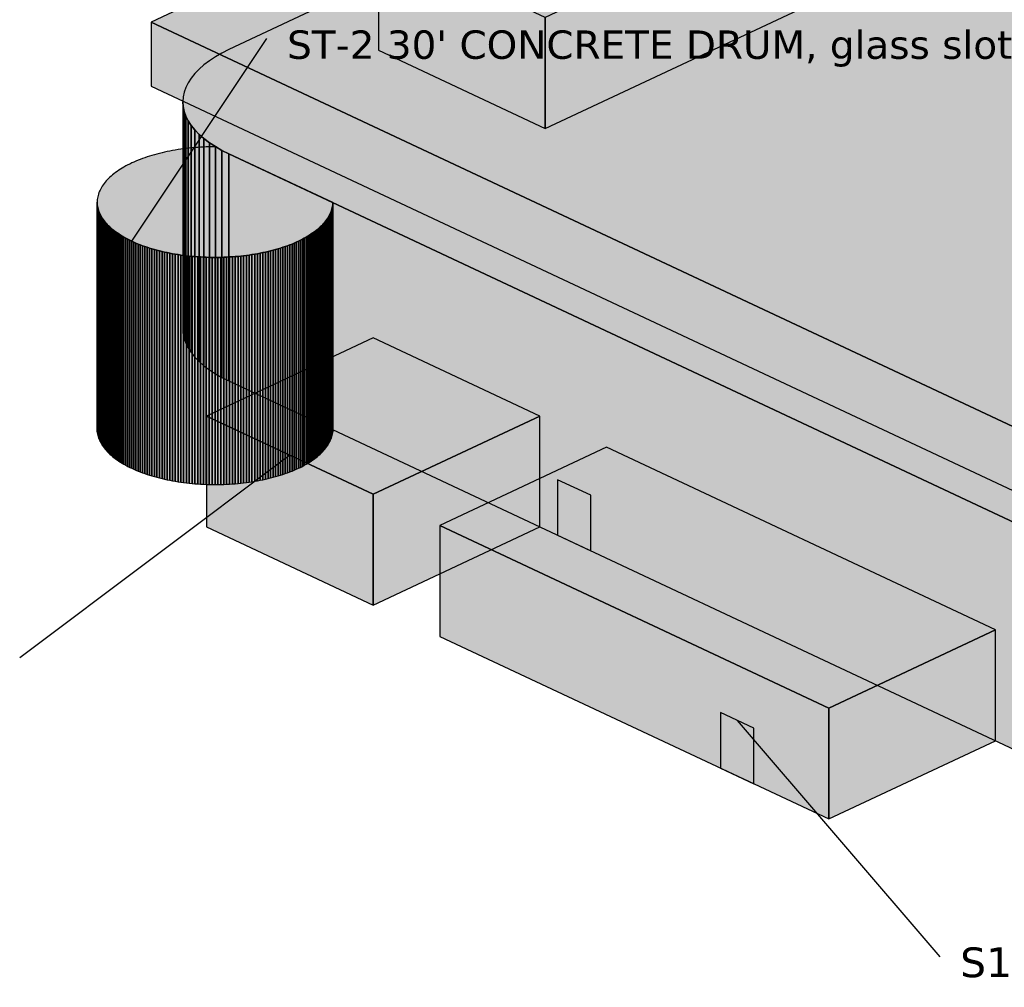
# Model space of a CAD drawing. Header units: inches. Extents: x 0.5 to 16.5, y 0.5 to 10.5.
# Tile 11 of 18: x 8.4 to 9.9, y 2.6 to 4. Entities that reach past the tile are written whole.
import ezdxf

# ---------------------------------------------------------------- set-up
doc = ezdxf.new("R2010")
doc.units = ezdxf.units.IN
doc.header["$MEASUREMENT"] = 0
doc.layers.add('A-ANNO-TEXT', color=7, linetype='Continuous')
doc.layers.add('A-MASS', color=7, linetype='Continuous')
doc.styles.add('KS-REG', font='DejaVuSans.ttf')

msp = doc.modelspace()

# ---------------------------------------------------------------- hatches: boundary and pattern name
at = {"layer": 'A-MASS', "true_color": 0xc9c6be}
for points in [[(11.6678, 4.1886), (10.3445, 4.8099), (8.6021, 3.9918), (9.9253, 3.3706)], [(8.7171, 3.9509), (8.7067, 3.9457), (8.6971, 3.9402), (8.6882, 3.9344), (8.6802, 3.9283), (8.673, 3.922), (8.6667, 3.9155), (8.6614, 3.9088), (8.657, 3.902), (8.6535, 3.895), (8.651, 3.888), (8.6495, 3.8809), (8.649, 3.8738), (8.6495, 3.8666), (8.651, 3.8595), (8.6535, 3.8525), (8.657, 3.8455), (8.6614, 3.8387), (8.6667, 3.832), (8.673, 3.8255), (8.6802, 3.8192), (8.6882, 3.8131), (8.6971, 3.8073), (8.7067, 3.8018), (8.7171, 3.7966), (10.1144, 3.1406), (10.1255, 3.1357), (10.1372, 3.1312), (10.1496, 3.127), (10.1625, 3.1233), (10.1759, 3.1199), (10.1898, 3.1169), (10.204, 3.1144), (10.2186, 3.1124), (10.2334, 3.1107), (10.2484, 3.1096), (10.2636, 3.1089), (10.2788, 3.1086), (10.294, 3.1089), (10.3091, 3.1096), (10.3241, 3.1107), (10.3389, 3.1124), (10.3535, 3.1144), (10.3677, 3.1169), (10.3816, 3.1199), (10.395, 3.1233), (10.4079, 3.127), (10.4203, 3.1312), (10.432, 3.1357), (10.4432, 3.1406), (12.1856, 3.9586), (12.196, 3.9639), (12.2057, 3.9694), (12.2145, 3.9752), (12.2226, 3.9812), (12.2297, 3.9875), (12.236, 3.994), (12.2414, 4.0007), (12.2458, 4.0076), (12.2492, 4.0145), (12.2517, 4.0216), (12.2532, 4.0287), (12.2537, 4.0358), (12.2532, 4.043), (12.2517, 4.0501), (12.2492, 4.0571), (12.2458, 4.0641), (12.2414, 4.0709), (12.236, 4.0776), (12.2297, 4.0841), (12.2226, 4.0904), (12.2145, 4.0964), (12.2057, 4.1023), (12.196, 4.1078), (12.1856, 4.113), (10.7884, 4.769), (10.7773, 4.7738), (10.7655, 4.7784), (10.7531, 4.7825), (10.7402, 4.7863), (10.7268, 4.7897), (10.7129, 4.7926), (10.6987, 4.7951), (10.6841, 4.7972), (10.6693, 4.7988), (10.6543, 4.8), (10.6392, 4.8007), (10.624, 4.8009), (10.6088, 4.8007), (10.5936, 4.8), (10.5786, 4.7988), (10.5638, 4.7972), (10.5492, 4.7951), (10.535, 4.7926), (10.5212, 4.7897), (10.5077, 4.7863), (10.4948, 4.7825), (10.4825, 4.7784), (10.4707, 4.7738), (10.4596, 4.769)], [(8.5764, 3.7845), (8.5733, 3.7831), (8.5703, 3.7816), (8.5674, 3.7802), (8.5646, 3.7787), (8.5618, 3.7771), (8.5591, 3.7756), (8.5565, 3.774), (8.554, 3.7723), (8.5516, 3.7707), (8.5493, 3.769), (8.547, 3.7673), (8.5449, 3.7655), (8.5428, 3.7638), (8.5408, 3.762), (8.539, 3.7602), (8.5372, 3.7584), (8.5355, 3.7565), (8.5339, 3.7547), (8.5324, 3.7528), (8.531, 3.7509), (8.5297, 3.749), (8.5285, 3.747), (8.5274, 3.7451), (8.5265, 3.7431), (8.5256, 3.7412), (8.5248, 3.7392), (8.5241, 3.7372), (8.5235, 3.7352), (8.5231, 3.7332), (8.5227, 3.7312), (8.5224, 3.7292), (8.5223, 3.7272), (8.5222, 3.7252), (8.5223, 3.7232), (8.5224, 3.7212), (8.5227, 3.7192), (8.5231, 3.7172), (8.5235, 3.7152), (8.5241, 3.7132), (8.5248, 3.7112), (8.5256, 3.7092), (8.5265, 3.7073), (8.5274, 3.7053), (8.5285, 3.7034), (8.5297, 3.7014), (8.531, 3.6995), (8.5324, 3.6976), (8.5339, 3.6957), (8.5355, 3.6939), (8.5372, 3.692), (8.539, 3.6902), (8.5408, 3.6884), (8.5428, 3.6866), (8.5449, 3.6848), (8.547, 3.6831), (8.5493, 3.6814), (8.5516, 3.6797), (8.554, 3.6781), (8.5565, 3.6764), (8.5591, 3.6748), (8.5618, 3.6733), (8.5646, 3.6717), (8.5674, 3.6702), (8.5703, 3.6687), (8.5733, 3.6673), (8.5764, 3.6659), (8.5795, 3.6645), (8.5827, 3.6632), (8.586, 3.6619), (8.5893, 3.6607), (8.5927, 3.6594), (8.5962, 3.6583), (8.5997, 3.6571), (8.6033, 3.656), (8.6069, 3.655), (8.6106, 3.654), (8.6144, 3.653), (8.6182, 3.6521), (8.622, 3.6512), (8.6259, 3.6504), (8.6299, 3.6496), (8.6338, 3.6488), (8.6378, 3.6481), (8.6419, 3.6475), (8.646, 3.6469), (8.6501, 3.6463), (8.6542, 3.6458), (8.6584, 3.6453), (8.6626, 3.6449), (8.6668, 3.6445), (8.671, 3.6442), (8.6752, 3.644), (8.6795, 3.6437), (8.6837, 3.6436), (8.688, 3.6434), (8.6923, 3.6434), (8.6966, 3.6433), (8.7009, 3.6434), (8.7051, 3.6434), (8.7094, 3.6436), (8.7137, 3.6437), (8.7179, 3.644), (8.7222, 3.6442), (8.7264, 3.6445), (8.7306, 3.6449), (8.7348, 3.6453), (8.7389, 3.6458), (8.7431, 3.6463), (8.7472, 3.6469), (8.7513, 3.6475), (8.7553, 3.6481), (8.7593, 3.6488), (8.7633, 3.6496), (8.7672, 3.6504), (8.7711, 3.6512), (8.775, 3.6521), (8.7788, 3.653), (8.7825, 3.654), (8.7862, 3.655), (8.7899, 3.656), (8.7934, 3.6571), (8.797, 3.6583), (8.8004, 3.6594), (8.8038, 3.6607), (8.8072, 3.6619), (8.8105, 3.6632), (8.8137, 3.6645), (8.8168, 3.6659), (8.8199, 3.6673), (8.8229, 3.6687), (8.8258, 3.6702), (8.8286, 3.6717), (8.8314, 3.6733), (8.834, 3.6748), (8.8366, 3.6764), (8.8391, 3.6781), (8.8415, 3.6797), (8.8439, 3.6814), (8.8461, 3.6831), (8.8483, 3.6848), (8.8503, 3.6866), (8.8523, 3.6884), (8.8542, 3.6902), (8.856, 3.692), (8.8577, 3.6939), (8.8592, 3.6957), (8.8607, 3.6976), (8.8621, 3.6995), (8.8634, 3.7014), (8.8646, 3.7034), (8.8657, 3.7053), (8.8667, 3.7073), (8.8676, 3.7092), (8.8684, 3.7112), (8.869, 3.7132), (8.8696, 3.7152), (8.8701, 3.7172), (8.8705, 3.7192), (8.8707, 3.7212), (8.8709, 3.7232), (8.8709, 3.7244), (8.7171, 3.7966), (8.7067, 3.8018), (8.6975, 3.807), (8.6966, 3.807), (8.6923, 3.807), (8.688, 3.8069), (8.6837, 3.8068), (8.6795, 3.8067), (8.6752, 3.8064), (8.671, 3.8062), (8.6668, 3.8058), (8.6626, 3.8055), (8.6584, 3.8051), (8.6542, 3.8046), (8.6501, 3.8041), (8.646, 3.8035), (8.6419, 3.8029), (8.6378, 3.8023), (8.6338, 3.8016), (8.6299, 3.8008), (8.6259, 3.8), (8.622, 3.7992), (8.6182, 3.7983), (8.6144, 3.7974), (8.6106, 3.7964), (8.6069, 3.7954), (8.6033, 3.7943), (8.5997, 3.7933), (8.5962, 3.7921), (8.5927, 3.7909), (8.5893, 3.7897), (8.586, 3.7885), (8.5827, 3.7872), (8.5795, 3.7858)]]:
    msp.add_hatch(color=7, dxfattribs=at).paths.add_polyline_path(points)
at = {"layer": 'A-MASS', "true_color": 0x8d8d8d}
for points in [[(9.1849, 3.8344), (9.6452, 4.0505), (9.6452, 4.2147), (9.1849, 3.9986)], [(8.9308, 3.1286), (9.1774, 3.2444), (9.1774, 3.4086), (8.9308, 3.2928)], [(9.6048, 2.8122), (9.8514, 2.928), (9.8514, 3.0922), (9.6048, 2.9764)]]:
    msp.add_hatch(color=7, dxfattribs=at).paths.add_polyline_path(points)
at = {"layer": 'A-MASS', "true_color": 0x747474}
for points in [[(8.9383, 3.9502), (9.1849, 3.8344), (9.1849, 3.9986), (8.9383, 4.1144)], [(8.6842, 3.2444), (8.9308, 3.1286), (8.9308, 3.2928), (8.6842, 3.4086)], [(9.0295, 3.0823), (9.6048, 2.8122), (9.6048, 2.9764), (9.0295, 3.2465)]]:
    msp.add_hatch(color=7, dxfattribs=at).paths.add_polyline_path(points)
at = {"layer": 'A-MASS', "true_color": 0x85837d}
for points in [[(8.6021, 3.8969), (9.9253, 3.2757), (9.9253, 3.3706), (8.6021, 3.9918)], [(8.649, 3.5376), (8.6495, 3.5305), (8.6495, 3.8666), (8.649, 3.8738)], [(8.6495, 3.5305), (8.651, 3.5234), (8.651, 3.8595), (8.6495, 3.8666)], [(8.651, 3.5234), (8.6535, 3.5163), (8.6535, 3.8525), (8.651, 3.8595)], [(8.6535, 3.5163), (8.657, 3.5094), (8.657, 3.8455), (8.6535, 3.8525)], [(8.657, 3.5094), (8.6614, 3.5026), (8.6614, 3.8387), (8.657, 3.8455)], [(8.6614, 3.5026), (8.6667, 3.4959), (8.6667, 3.832), (8.6614, 3.8387)], [(8.6667, 3.4959), (8.673, 3.4894), (8.673, 3.8255), (8.6667, 3.832)], [(8.673, 3.4894), (8.6802, 3.4831), (8.6802, 3.8192), (8.673, 3.8255)], [(8.6802, 3.4831), (8.6882, 3.477), (8.6882, 3.8131), (8.6802, 3.8192)], [(8.6882, 3.477), (8.6971, 3.4712), (8.6971, 3.8073), (8.6882, 3.8131)], [(8.6971, 3.4712), (8.7067, 3.4657), (8.7067, 3.8018), (8.6971, 3.8073)], [(8.7067, 3.4657), (8.7171, 3.4605), (8.7171, 3.7966), (8.7067, 3.8018)], [(8.7171, 3.4605), (10.1144, 2.8045), (10.1144, 3.1406), (8.7171, 3.7966)], [(8.5222, 3.3891), (8.5223, 3.3871), (8.5223, 3.7232), (8.5222, 3.7252)], [(8.5223, 3.3871), (8.5224, 3.3851), (8.5224, 3.7212), (8.5223, 3.7232)], [(8.5224, 3.3851), (8.5227, 3.3831), (8.5227, 3.7192), (8.5224, 3.7212)], [(8.5227, 3.3831), (8.5231, 3.3811), (8.5231, 3.7172), (8.5227, 3.7192)], [(8.5231, 3.3811), (8.5235, 3.3791), (8.5235, 3.7152), (8.5231, 3.7172)], [(8.5235, 3.3791), (8.5241, 3.3771), (8.5241, 3.7132), (8.5235, 3.7152)], [(8.5241, 3.3771), (8.5248, 3.3751), (8.5248, 3.7112), (8.5241, 3.7132)], [(8.5248, 3.3751), (8.5256, 3.3731), (8.5256, 3.7092), (8.5248, 3.7112)], [(8.5256, 3.3731), (8.5265, 3.3711), (8.5265, 3.7073), (8.5256, 3.7092)], [(8.5265, 3.3711), (8.5274, 3.3692), (8.5274, 3.7053), (8.5265, 3.7073)], [(8.5274, 3.3692), (8.5285, 3.3672), (8.5285, 3.7034), (8.5274, 3.7053)], [(8.5285, 3.3672), (8.5297, 3.3653), (8.5297, 3.7014), (8.5285, 3.7034)], [(8.5297, 3.3653), (8.531, 3.3634), (8.531, 3.6995), (8.5297, 3.7014)], [(8.531, 3.3634), (8.5324, 3.3615), (8.5324, 3.6976), (8.531, 3.6995)], [(8.5324, 3.3615), (8.5339, 3.3596), (8.5339, 3.6957), (8.5324, 3.6976)], [(8.5339, 3.3596), (8.5355, 3.3578), (8.5355, 3.6939), (8.5339, 3.6957)], [(8.5355, 3.3578), (8.5372, 3.3559), (8.5372, 3.692), (8.5355, 3.6939)], [(8.5372, 3.3559), (8.539, 3.3541), (8.539, 3.6902), (8.5372, 3.692)], [(8.539, 3.3541), (8.5408, 3.3523), (8.5408, 3.6884), (8.539, 3.6902)], [(8.5408, 3.3523), (8.5428, 3.3505), (8.5428, 3.6866), (8.5408, 3.6884)], [(8.5428, 3.3505), (8.5449, 3.3487), (8.5449, 3.6848), (8.5428, 3.6866)], [(8.5449, 3.3487), (8.547, 3.347), (8.547, 3.6831), (8.5449, 3.6848)], [(8.547, 3.347), (8.5493, 3.3453), (8.5493, 3.6814), (8.547, 3.6831)], [(8.5493, 3.3453), (8.5516, 3.3436), (8.5516, 3.6797), (8.5493, 3.6814)], [(8.5516, 3.3436), (8.554, 3.3419), (8.554, 3.6781), (8.5516, 3.6797)], [(8.554, 3.3419), (8.5565, 3.3403), (8.5565, 3.6764), (8.554, 3.6781)], [(8.5565, 3.3403), (8.5591, 3.3387), (8.5591, 3.6748), (8.5565, 3.6764)], [(8.5591, 3.3387), (8.5618, 3.3371), (8.5618, 3.6733), (8.5591, 3.6748)], [(8.5618, 3.3371), (8.5646, 3.3356), (8.5646, 3.6717), (8.5618, 3.6733)], [(8.5646, 3.3356), (8.5674, 3.3341), (8.5674, 3.6702), (8.5646, 3.6717)], [(8.5674, 3.3341), (8.5703, 3.3326), (8.5703, 3.6687), (8.5674, 3.6702)], [(8.5703, 3.3326), (8.5733, 3.3312), (8.5733, 3.6673), (8.5703, 3.6687)], [(8.5733, 3.3312), (8.5764, 3.3298), (8.5764, 3.6659), (8.5733, 3.6673)], [(8.5764, 3.3298), (8.5795, 3.3284), (8.5795, 3.6645), (8.5764, 3.6659)], [(8.5795, 3.3284), (8.5827, 3.3271), (8.5827, 3.6632), (8.5795, 3.6645)], [(8.5827, 3.3271), (8.586, 3.3258), (8.586, 3.6619), (8.5827, 3.6632)], [(8.586, 3.3258), (8.5893, 3.3245), (8.5893, 3.6607), (8.586, 3.6619)], [(8.5893, 3.3245), (8.5927, 3.3233), (8.5927, 3.6594), (8.5893, 3.6607)], [(8.5927, 3.3233), (8.5962, 3.3222), (8.5962, 3.6583), (8.5927, 3.6594)], [(8.5962, 3.3222), (8.5997, 3.321), (8.5997, 3.6571), (8.5962, 3.6583)], [(8.5997, 3.321), (8.6033, 3.3199), (8.6033, 3.656), (8.5997, 3.6571)], [(8.6033, 3.3199), (8.6069, 3.3189), (8.6069, 3.655), (8.6033, 3.656)], [(8.6069, 3.3189), (8.6106, 3.3179), (8.6106, 3.654), (8.6069, 3.655)], [(8.6106, 3.3179), (8.6144, 3.3169), (8.6144, 3.653), (8.6106, 3.654)], [(8.6144, 3.3169), (8.6182, 3.316), (8.6182, 3.6521), (8.6144, 3.653)], [(8.6182, 3.316), (8.622, 3.3151), (8.622, 3.6512), (8.6182, 3.6521)], [(8.622, 3.3151), (8.6259, 3.3142), (8.6259, 3.6504), (8.622, 3.6512)], [(8.6259, 3.3142), (8.6299, 3.3135), (8.6299, 3.6496), (8.6259, 3.6504)], [(8.6299, 3.3135), (8.6338, 3.3127), (8.6338, 3.6488), (8.6299, 3.6496)], [(8.6338, 3.3127), (8.6378, 3.312), (8.6378, 3.6481), (8.6338, 3.6488)], [(8.6378, 3.312), (8.6419, 3.3114), (8.6419, 3.6475), (8.6378, 3.6481)], [(8.6419, 3.3114), (8.646, 3.3107), (8.646, 3.6469), (8.6419, 3.6475)], [(8.646, 3.3107), (8.6501, 3.3102), (8.6501, 3.6463), (8.646, 3.6469)], [(8.6501, 3.3102), (8.6542, 3.3097), (8.6542, 3.6458), (8.6501, 3.6463)], [(8.6542, 3.3097), (8.6584, 3.3092), (8.6584, 3.6453), (8.6542, 3.6458)], [(8.6584, 3.3092), (8.6626, 3.3088), (8.6626, 3.6449), (8.6584, 3.6453)], [(8.6626, 3.3088), (8.6668, 3.3084), (8.6668, 3.6445), (8.6626, 3.6449)], [(8.6668, 3.3084), (8.671, 3.3081), (8.671, 3.6442), (8.6668, 3.6445)], [(8.671, 3.3081), (8.6752, 3.3078), (8.6752, 3.644), (8.671, 3.6442)], [(8.6752, 3.3078), (8.6795, 3.3076), (8.6795, 3.6437), (8.6752, 3.644)], [(8.6795, 3.3076), (8.6837, 3.3074), (8.6837, 3.6436), (8.6795, 3.6437)], [(8.6837, 3.3074), (8.688, 3.3073), (8.688, 3.6434), (8.6837, 3.6436)], [(8.688, 3.3073), (8.6923, 3.3072), (8.6923, 3.6434), (8.688, 3.6434)], [(8.6923, 3.3072), (8.6966, 3.3072), (8.6966, 3.6433), (8.6923, 3.6434)]]:
    msp.add_hatch(color=7, dxfattribs=at).paths.add_polyline_path(points)
at = {"layer": 'A-MASS', "true_color": 0x344652}
for points in [[(8.649, 3.7429), (8.6495, 3.7358), (8.6495, 3.8461), (8.649, 3.8532)], [(8.6495, 3.7358), (8.651, 3.7287), (8.651, 3.839), (8.6495, 3.8461)], [(8.651, 3.7287), (8.6535, 3.7216), (8.6535, 3.8319), (8.651, 3.839)], [(8.6535, 3.7216), (8.657, 3.7146), (8.657, 3.825), (8.6535, 3.8319)], [(8.657, 3.7146), (8.6614, 3.7078), (8.6614, 3.8181), (8.657, 3.825)], [(8.6614, 3.7078), (8.6667, 3.7011), (8.6667, 3.8115), (8.6614, 3.8181)], [(8.6667, 3.7011), (8.673, 3.6946), (8.673, 3.805), (8.6667, 3.8115)], [(8.673, 3.6946), (8.6802, 3.6883), (8.6802, 3.7987), (8.673, 3.805)], [(8.6802, 3.6883), (8.6882, 3.6823), (8.6882, 3.7926), (8.6802, 3.7987)], [(8.6882, 3.6823), (8.6971, 3.6765), (8.6971, 3.7868), (8.6882, 3.7926)], [(8.6971, 3.6765), (8.7067, 3.6709), (8.7067, 3.7813), (8.6971, 3.7868)], [(8.7067, 3.6709), (8.7171, 3.6657), (8.7171, 3.7761), (8.7067, 3.7813)], [(8.7171, 3.6657), (10.1144, 3.0097), (10.1144, 3.1201), (8.7171, 3.7761)], [(8.5248, 3.3956), (8.5256, 3.3936), (8.5256, 3.6887), (8.5248, 3.6907)], [(8.649, 3.553), (8.6495, 3.5459), (8.6495, 3.6896), (8.649, 3.6967)], [(8.6495, 3.5459), (8.651, 3.5388), (8.651, 3.6825), (8.6495, 3.6896)], [(8.5339, 3.3801), (8.5355, 3.3783), (8.5355, 3.6733), (8.5339, 3.6752)], [(8.651, 3.5388), (8.6535, 3.5317), (8.6535, 3.6754), (8.651, 3.6825)], [(8.6535, 3.5317), (8.657, 3.5248), (8.657, 3.6685), (8.6535, 3.6754)], [(8.5493, 3.3658), (8.5516, 3.3641), (8.5516, 3.6592), (8.5493, 3.6609)], [(8.657, 3.5248), (8.6614, 3.5179), (8.6614, 3.6616), (8.657, 3.6685)], [(8.6614, 3.5179), (8.6667, 3.5113), (8.6667, 3.6549), (8.6614, 3.6616)], [(8.5703, 3.3532), (8.5733, 3.3517), (8.5733, 3.6468), (8.5703, 3.6482)], [(8.6667, 3.5113), (8.673, 3.5048), (8.673, 3.6484), (8.6667, 3.6549)], [(8.673, 3.5048), (8.6802, 3.4985), (8.6802, 3.6421), (8.673, 3.6484)], [(8.5962, 3.3427), (8.5997, 3.3415), (8.5997, 3.6366), (8.5962, 3.6377)], [(8.6259, 3.3348), (8.6299, 3.334), (8.6299, 3.629), (8.6259, 3.6298)], [(8.6802, 3.4985), (8.6882, 3.4924), (8.6882, 3.6361), (8.6802, 3.6421)], [(8.6882, 3.4924), (8.6971, 3.4866), (8.6971, 3.6303), (8.6882, 3.6361)], [(8.6971, 3.4866), (8.7067, 3.4811), (8.7067, 3.6248), (8.6971, 3.6303)], [(8.6584, 3.3297), (8.6626, 3.3293), (8.6626, 3.6244), (8.6584, 3.6248)], [(8.6923, 3.3278), (8.6966, 3.3277), (8.6966, 3.6228), (8.6923, 3.6228)], [(8.7067, 3.4811), (8.7171, 3.4759), (8.7171, 3.6195), (8.7067, 3.6248)], [(8.7171, 3.4759), (10.1144, 2.8199), (10.1144, 2.9636), (8.7171, 3.6195)]]:
    msp.add_hatch(color=7, dxfattribs=at).paths.add_polyline_path(points)
at = {"layer": 'A-MASS', "true_color": 0xa19e98}
for points in [[(8.8696, 3.3791), (8.8701, 3.3811), (8.8701, 3.7172), (8.8696, 3.7152)], [(8.8701, 3.3811), (8.8705, 3.3831), (8.8705, 3.7192), (8.8701, 3.7172)], [(8.8705, 3.3831), (8.8707, 3.3851), (8.8707, 3.7212), (8.8705, 3.7192)], [(8.8707, 3.3851), (8.8709, 3.3871), (8.8709, 3.7232), (8.8707, 3.7212)], [(8.8709, 3.3871), (8.8709, 3.3883), (8.8709, 3.7244), (8.8709, 3.7232)], [(8.8621, 3.3634), (8.8634, 3.3653), (8.8634, 3.7014), (8.8621, 3.6995)], [(8.8634, 3.3653), (8.8646, 3.3672), (8.8646, 3.7034), (8.8634, 3.7014)], [(8.8646, 3.3672), (8.8657, 3.3692), (8.8657, 3.7053), (8.8646, 3.7034)], [(8.8657, 3.3692), (8.8667, 3.3711), (8.8667, 3.7073), (8.8657, 3.7053)], [(8.8667, 3.3711), (8.8676, 3.3731), (8.8676, 3.7092), (8.8667, 3.7073)], [(8.8676, 3.3731), (8.8684, 3.3751), (8.8684, 3.7112), (8.8676, 3.7092)], [(8.8684, 3.3751), (8.869, 3.3771), (8.869, 3.7132), (8.8684, 3.7112)], [(8.869, 3.3771), (8.8696, 3.3791), (8.8696, 3.7152), (8.869, 3.7132)], [(8.8483, 3.3487), (8.8503, 3.3505), (8.8503, 3.6866), (8.8483, 3.6848)], [(8.8503, 3.3505), (8.8523, 3.3523), (8.8523, 3.6884), (8.8503, 3.6866)], [(8.8523, 3.3523), (8.8542, 3.3541), (8.8542, 3.6902), (8.8523, 3.6884)], [(8.8542, 3.3541), (8.856, 3.3559), (8.856, 3.692), (8.8542, 3.6902)], [(8.856, 3.3559), (8.8577, 3.3578), (8.8577, 3.6939), (8.856, 3.692)], [(8.8577, 3.3578), (8.8592, 3.3596), (8.8592, 3.6957), (8.8577, 3.6939)], [(8.8592, 3.3596), (8.8607, 3.3615), (8.8607, 3.6976), (8.8592, 3.6957)], [(8.8607, 3.3615), (8.8621, 3.3634), (8.8621, 3.6995), (8.8607, 3.6976)], [(8.8258, 3.3341), (8.8286, 3.3356), (8.8286, 3.6717), (8.8258, 3.6702)], [(8.8286, 3.3356), (8.8314, 3.3371), (8.8314, 3.6733), (8.8286, 3.6717)], [(8.8314, 3.3371), (8.834, 3.3387), (8.834, 3.6748), (8.8314, 3.6733)], [(8.834, 3.3387), (8.8366, 3.3403), (8.8366, 3.6764), (8.834, 3.6748)], [(8.8366, 3.3403), (8.8391, 3.3419), (8.8391, 3.6781), (8.8366, 3.6764)], [(8.8391, 3.3419), (8.8415, 3.3436), (8.8415, 3.6797), (8.8391, 3.6781)], [(8.8415, 3.3436), (8.8439, 3.3453), (8.8439, 3.6814), (8.8415, 3.6797)], [(8.8439, 3.3453), (8.8461, 3.347), (8.8461, 3.6831), (8.8439, 3.6814)], [(8.8461, 3.347), (8.8483, 3.3487), (8.8483, 3.6848), (8.8461, 3.6831)], [(8.7934, 3.321), (8.797, 3.3222), (8.797, 3.6583), (8.7934, 3.6571)], [(8.797, 3.3222), (8.8004, 3.3233), (8.8004, 3.6594), (8.797, 3.6583)], [(8.8004, 3.3233), (8.8038, 3.3245), (8.8038, 3.6607), (8.8004, 3.6594)], [(8.8038, 3.3245), (8.8072, 3.3258), (8.8072, 3.6619), (8.8038, 3.6607)], [(8.8072, 3.3258), (8.8105, 3.3271), (8.8105, 3.6632), (8.8072, 3.6619)], [(8.8105, 3.3271), (8.8137, 3.3284), (8.8137, 3.6645), (8.8105, 3.6632)], [(8.8137, 3.3284), (8.8168, 3.3298), (8.8168, 3.6659), (8.8137, 3.6645)], [(8.8168, 3.3298), (8.8199, 3.3312), (8.8199, 3.6673), (8.8168, 3.6659)], [(8.8199, 3.3312), (8.8229, 3.3326), (8.8229, 3.6687), (8.8199, 3.6673)], [(8.8229, 3.3326), (8.8258, 3.3341), (8.8258, 3.6702), (8.8229, 3.6687)], [(8.6966, 3.3072), (8.7009, 3.3072), (8.7009, 3.6434), (8.6966, 3.6433)], [(8.7009, 3.3072), (8.7051, 3.3073), (8.7051, 3.6434), (8.7009, 3.6434)], [(8.7051, 3.3073), (8.7094, 3.3074), (8.7094, 3.6436), (8.7051, 3.6434)], [(8.7094, 3.3074), (8.7137, 3.3076), (8.7137, 3.6437), (8.7094, 3.6436)], [(8.7137, 3.3076), (8.7179, 3.3078), (8.7179, 3.644), (8.7137, 3.6437)], [(8.7179, 3.3078), (8.7222, 3.3081), (8.7222, 3.6442), (8.7179, 3.644)], [(8.7222, 3.3081), (8.7264, 3.3084), (8.7264, 3.6445), (8.7222, 3.6442)], [(8.7264, 3.3084), (8.7306, 3.3088), (8.7306, 3.6449), (8.7264, 3.6445)], [(8.7306, 3.3088), (8.7348, 3.3092), (8.7348, 3.6453), (8.7306, 3.6449)], [(8.7348, 3.3092), (8.7389, 3.3097), (8.7389, 3.6458), (8.7348, 3.6453)], [(8.7389, 3.3097), (8.7431, 3.3102), (8.7431, 3.6463), (8.7389, 3.6458)], [(8.7431, 3.3102), (8.7472, 3.3107), (8.7472, 3.6469), (8.7431, 3.6463)], [(8.7472, 3.3107), (8.7513, 3.3114), (8.7513, 3.6475), (8.7472, 3.6469)], [(8.7513, 3.3114), (8.7553, 3.312), (8.7553, 3.6481), (8.7513, 3.6475)], [(8.7553, 3.312), (8.7593, 3.3127), (8.7593, 3.6488), (8.7553, 3.6481)], [(8.7593, 3.3127), (8.7633, 3.3135), (8.7633, 3.6496), (8.7593, 3.6488)], [(8.7633, 3.3135), (8.7672, 3.3142), (8.7672, 3.6504), (8.7633, 3.6496)], [(8.7672, 3.3142), (8.7711, 3.3151), (8.7711, 3.6512), (8.7672, 3.6504)], [(8.7711, 3.3151), (8.775, 3.316), (8.775, 3.6521), (8.7711, 3.6512)], [(8.775, 3.316), (8.7788, 3.3169), (8.7788, 3.653), (8.775, 3.6521)], [(8.7788, 3.3169), (8.7825, 3.3179), (8.7825, 3.654), (8.7788, 3.653)], [(8.7825, 3.3179), (8.7862, 3.3189), (8.7862, 3.655), (8.7825, 3.654)], [(8.7862, 3.3189), (8.7899, 3.3199), (8.7899, 3.656), (8.7862, 3.655)], [(8.7899, 3.3199), (8.7934, 3.321), (8.7934, 3.6571), (8.7899, 3.656)]]:
    msp.add_hatch(color=7, dxfattribs=at).paths.add_polyline_path(points)
at = {"layer": 'A-MASS', "true_color": 0x3f5564}
for points in [[(8.8709, 3.4076), (8.8709, 3.4088), (8.8709, 3.7039), (8.8709, 3.7027)], [(8.8667, 3.3917), (8.8676, 3.3936), (8.8676, 3.6887), (8.8667, 3.6867)], [(8.856, 3.3764), (8.8577, 3.3783), (8.8577, 3.6733), (8.856, 3.6715)], [(8.8391, 3.3625), (8.8415, 3.3641), (8.8415, 3.6592), (8.8391, 3.6575)], [(8.8168, 3.3503), (8.8199, 3.3517), (8.8199, 3.6468), (8.8168, 3.6454)], [(8.7593, 3.3332), (8.7633, 3.334), (8.7633, 3.629), (8.7593, 3.6283)], [(8.7899, 3.3404), (8.7934, 3.3415), (8.7934, 3.6366), (8.7899, 3.6355)], [(8.7264, 3.329), (8.7306, 3.3293), (8.7306, 3.6244), (8.7264, 3.624)]]:
    msp.add_hatch(color=7, dxfattribs=at).paths.add_polyline_path(points)
at = {"layer": 'A-MASS', "true_color": 0xb0b0b0}
for points in [[(9.1774, 3.4086), (8.9308, 3.5243), (8.6842, 3.4086), (8.9308, 3.2928)], [(9.8514, 3.0922), (9.276, 3.3623), (9.0295, 3.2465), (9.6048, 2.9764)]]:
    msp.add_hatch(color=7, dxfattribs=at).paths.add_polyline_path(points)
at = {"layer": 'A-MASS', "true_color": 0x111111}
for points in [[(9.2033, 3.2322), (9.2526, 3.2091), (9.2526, 3.2912), (9.2033, 3.3143)], [(9.4445, 2.8874), (9.4938, 2.8643), (9.4938, 2.9464), (9.4445, 2.9696)]]:
    msp.add_hatch(color=7, dxfattribs=at).paths.add_polyline_path(points)

# ---------------------------------------------------------------- linework, layer by layer
at = {"layer": 'A-ANNO-TEXT'}
for p, q in [((8.5733, 3.6673), (8.7733, 3.9673)), ((8.8075, 3.3507), (8.4075, 3.0507)), ((9.4692, 2.958), (9.7692, 2.608))]:
    msp.add_line(p, q, dxfattribs=at)
at = {"layer": 'A-MASS'}
for points in [[(11.6678, 4.1886), (10.3445, 4.8099), (8.6021, 3.9918), (9.9253, 3.3706)], [(9.1849, 3.8344), (9.6452, 4.0505), (9.6452, 4.2147), (9.1849, 3.9986)], [(8.9383, 3.9502), (9.1849, 3.8344), (9.1849, 3.9986), (8.9383, 4.1144)], [(8.6021, 3.8969), (9.9253, 3.2757), (9.9253, 3.3706), (8.6021, 3.9918)], [(8.649, 3.5376), (8.6495, 3.5305), (8.6495, 3.8666), (8.649, 3.8738)], [(8.6495, 3.5305), (8.651, 3.5234), (8.651, 3.8595), (8.6495, 3.8666)], [(8.651, 3.5234), (8.6535, 3.5163), (8.6535, 3.8525), (8.651, 3.8595)], [(8.6535, 3.5163), (8.657, 3.5094), (8.657, 3.8455), (8.6535, 3.8525)], [(8.657, 3.5094), (8.6614, 3.5026), (8.6614, 3.8387), (8.657, 3.8455)], [(8.6614, 3.5026), (8.6667, 3.4959), (8.6667, 3.832), (8.6614, 3.8387)], [(8.6667, 3.4959), (8.673, 3.4894), (8.673, 3.8255), (8.6667, 3.832)], [(8.673, 3.4894), (8.6802, 3.4831), (8.6802, 3.8192), (8.673, 3.8255)], [(8.6802, 3.4831), (8.6882, 3.477), (8.6882, 3.8131), (8.6802, 3.8192)], [(8.5764, 3.7845), (8.5733, 3.7831), (8.5703, 3.7816), (8.5674, 3.7802), (8.5646, 3.7787), (8.5618, 3.7771), (8.5591, 3.7756), (8.5565, 3.774), (8.554, 3.7723), (8.5516, 3.7707), (8.5493, 3.769), (8.547, 3.7673), (8.5449, 3.7655), (8.5428, 3.7638), (8.5408, 3.762), (8.539, 3.7602), (8.5372, 3.7584), (8.5355, 3.7565), (8.5339, 3.7547), (8.5324, 3.7528), (8.531, 3.7509), (8.5297, 3.749), (8.5285, 3.747), (8.5274, 3.7451), (8.5265, 3.7431), (8.5256, 3.7412), (8.5248, 3.7392), (8.5241, 3.7372), (8.5235, 3.7352), (8.5231, 3.7332), (8.5227, 3.7312), (8.5224, 3.7292), (8.5223, 3.7272), (8.5222, 3.7252), (8.5223, 3.7232), (8.5224, 3.7212), (8.5227, 3.7192), (8.5231, 3.7172), (8.5235, 3.7152), (8.5241, 3.7132), (8.5248, 3.7112), (8.5256, 3.7092), (8.5265, 3.7073), (8.5274, 3.7053), (8.5285, 3.7034), (8.5297, 3.7014), (8.531, 3.6995), (8.5324, 3.6976), (8.5339, 3.6957), (8.5355, 3.6939), (8.5372, 3.692), (8.539, 3.6902), (8.5408, 3.6884), (8.5428, 3.6866), (8.5449, 3.6848), (8.547, 3.6831), (8.5493, 3.6814), (8.5516, 3.6797), (8.554, 3.6781), (8.5565, 3.6764), (8.5591, 3.6748), (8.5618, 3.6733), (8.5646, 3.6717), (8.5674, 3.6702), (8.5703, 3.6687), (8.5733, 3.6673), (8.5764, 3.6659), (8.5795, 3.6645), (8.5827, 3.6632), (8.586, 3.6619), (8.5893, 3.6607), (8.5927, 3.6594), (8.5962, 3.6583), (8.5997, 3.6571), (8.6033, 3.656), (8.6069, 3.655), (8.6106, 3.654), (8.6144, 3.653), (8.6182, 3.6521), (8.622, 3.6512), (8.6259, 3.6504), (8.6299, 3.6496), (8.6338, 3.6488), (8.6378, 3.6481), (8.6419, 3.6475), (8.646, 3.6469), (8.6501, 3.6463), (8.6542, 3.6458), (8.6584, 3.6453), (8.6626, 3.6449), (8.6668, 3.6445), (8.671, 3.6442), (8.6752, 3.644), (8.6795, 3.6437), (8.6837, 3.6436), (8.688, 3.6434), (8.6923, 3.6434), (8.6966, 3.6433), (8.7009, 3.6434), (8.7051, 3.6434), (8.7094, 3.6436), (8.7137, 3.6437), (8.7179, 3.644), (8.7222, 3.6442), (8.7264, 3.6445), (8.7306, 3.6449), (8.7348, 3.6453), (8.7389, 3.6458), (8.7431, 3.6463), (8.7472, 3.6469), (8.7513, 3.6475), (8.7553, 3.6481), (8.7593, 3.6488), (8.7633, 3.6496), (8.7672, 3.6504), (8.7711, 3.6512), (8.775, 3.6521), (8.7788, 3.653), (8.7825, 3.654), (8.7862, 3.655), (8.7899, 3.656), (8.7934, 3.6571), (8.797, 3.6583), (8.8004, 3.6594), (8.8038, 3.6607), (8.8072, 3.6619), (8.8105, 3.6632), (8.8137, 3.6645), (8.8168, 3.6659), (8.8199, 3.6673), (8.8229, 3.6687), (8.8258, 3.6702), (8.8286, 3.6717), (8.8314, 3.6733), (8.834, 3.6748), (8.8366, 3.6764), (8.8391, 3.6781), (8.8415, 3.6797), (8.8439, 3.6814), (8.8461, 3.6831), (8.8483, 3.6848), (8.8503, 3.6866), (8.8523, 3.6884), (8.8542, 3.6902), (8.856, 3.692), (8.8577, 3.6939), (8.8592, 3.6957), (8.8607, 3.6976), (8.8621, 3.6995), (8.8634, 3.7014), (8.8646, 3.7034), (8.8657, 3.7053), (8.8667, 3.7073), (8.8676, 3.7092), (8.8684, 3.7112), (8.869, 3.7132), (8.8696, 3.7152), (8.8701, 3.7172), (8.8705, 3.7192), (8.8707, 3.7212), (8.8709, 3.7232), (8.8709, 3.7244), (8.7171, 3.7966), (8.7067, 3.8018), (8.6975, 3.807), (8.6966, 3.807), (8.6923, 3.807), (8.688, 3.8069), (8.6837, 3.8068), (8.6795, 3.8067), (8.6752, 3.8064), (8.671, 3.8062), (8.6668, 3.8058), (8.6626, 3.8055), (8.6584, 3.8051), (8.6542, 3.8046), (8.6501, 3.8041), (8.646, 3.8035), (8.6419, 3.8029), (8.6378, 3.8023), (8.6338, 3.8016), (8.6299, 3.8008), (8.6259, 3.8), (8.622, 3.7992), (8.6182, 3.7983), (8.6144, 3.7974), (8.6106, 3.7964), (8.6069, 3.7954), (8.6033, 3.7943), (8.5997, 3.7933), (8.5962, 3.7921), (8.5927, 3.7909), (8.5893, 3.7897), (8.586, 3.7885), (8.5827, 3.7872), (8.5795, 3.7858)], [(8.6882, 3.477), (8.6971, 3.4712), (8.6971, 3.8073), (8.6882, 3.8131)], [(8.6971, 3.4712), (8.7067, 3.4657), (8.7067, 3.8018), (8.6971, 3.8073)], [(8.7067, 3.4657), (8.7171, 3.4605), (8.7171, 3.7966), (8.7067, 3.8018)], [(8.7171, 3.4605), (10.1144, 2.8045), (10.1144, 3.1406), (8.7171, 3.7966)], [(8.5222, 3.3891), (8.5223, 3.3871), (8.5223, 3.7232), (8.5222, 3.7252)], [(8.5223, 3.3871), (8.5224, 3.3851), (8.5224, 3.7212), (8.5223, 3.7232)], [(8.5224, 3.3851), (8.5227, 3.3831), (8.5227, 3.7192), (8.5224, 3.7212)], [(8.5227, 3.3831), (8.5231, 3.3811), (8.5231, 3.7172), (8.5227, 3.7192)], [(8.5231, 3.3811), (8.5235, 3.3791), (8.5235, 3.7152), (8.5231, 3.7172)], [(8.8696, 3.3791), (8.8701, 3.3811), (8.8701, 3.7172), (8.8696, 3.7152)], [(8.8701, 3.3811), (8.8705, 3.3831), (8.8705, 3.7192), (8.8701, 3.7172)], [(8.8705, 3.3831), (8.8707, 3.3851), (8.8707, 3.7212), (8.8705, 3.7192)], [(8.8707, 3.3851), (8.8709, 3.3871), (8.8709, 3.7232), (8.8707, 3.7212)], [(8.8709, 3.3871), (8.8709, 3.3883), (8.8709, 3.7244), (8.8709, 3.7232)], [(8.5235, 3.3791), (8.5241, 3.3771), (8.5241, 3.7132), (8.5235, 3.7152)], [(8.5241, 3.3771), (8.5248, 3.3751), (8.5248, 3.7112), (8.5241, 3.7132)], [(8.5248, 3.3751), (8.5256, 3.3731), (8.5256, 3.7092), (8.5248, 3.7112)], [(8.5256, 3.3731), (8.5265, 3.3711), (8.5265, 3.7073), (8.5256, 3.7092)], [(8.5265, 3.3711), (8.5274, 3.3692), (8.5274, 3.7053), (8.5265, 3.7073)], [(8.5274, 3.3692), (8.5285, 3.3672), (8.5285, 3.7034), (8.5274, 3.7053)], [(8.5285, 3.3672), (8.5297, 3.3653), (8.5297, 3.7014), (8.5285, 3.7034)], [(8.5297, 3.3653), (8.531, 3.3634), (8.531, 3.6995), (8.5297, 3.7014)], [(8.8621, 3.3634), (8.8634, 3.3653), (8.8634, 3.7014), (8.8621, 3.6995)], [(8.8634, 3.3653), (8.8646, 3.3672), (8.8646, 3.7034), (8.8634, 3.7014)], [(8.8646, 3.3672), (8.8657, 3.3692), (8.8657, 3.7053), (8.8646, 3.7034)], [(8.8657, 3.3692), (8.8667, 3.3711), (8.8667, 3.7073), (8.8657, 3.7053)], [(8.8667, 3.3711), (8.8676, 3.3731), (8.8676, 3.7092), (8.8667, 3.7073)], [(8.8676, 3.3731), (8.8684, 3.3751), (8.8684, 3.7112), (8.8676, 3.7092)], [(8.8684, 3.3751), (8.869, 3.3771), (8.869, 3.7132), (8.8684, 3.7112)], [(8.869, 3.3771), (8.8696, 3.3791), (8.8696, 3.7152), (8.869, 3.7132)], [(8.531, 3.3634), (8.5324, 3.3615), (8.5324, 3.6976), (8.531, 3.6995)], [(8.5324, 3.3615), (8.5339, 3.3596), (8.5339, 3.6957), (8.5324, 3.6976)], [(8.5339, 3.3596), (8.5355, 3.3578), (8.5355, 3.6939), (8.5339, 3.6957)], [(8.5355, 3.3578), (8.5372, 3.3559), (8.5372, 3.692), (8.5355, 3.6939)], [(8.5372, 3.3559), (8.539, 3.3541), (8.539, 3.6902), (8.5372, 3.692)], [(8.539, 3.3541), (8.5408, 3.3523), (8.5408, 3.6884), (8.539, 3.6902)], [(8.5408, 3.3523), (8.5428, 3.3505), (8.5428, 3.6866), (8.5408, 3.6884)], [(8.5428, 3.3505), (8.5449, 3.3487), (8.5449, 3.6848), (8.5428, 3.6866)], [(8.8483, 3.3487), (8.8503, 3.3505), (8.8503, 3.6866), (8.8483, 3.6848)], [(8.8503, 3.3505), (8.8523, 3.3523), (8.8523, 3.6884), (8.8503, 3.6866)], [(8.8523, 3.3523), (8.8542, 3.3541), (8.8542, 3.6902), (8.8523, 3.6884)], [(8.8542, 3.3541), (8.856, 3.3559), (8.856, 3.692), (8.8542, 3.6902)], [(8.856, 3.3559), (8.8577, 3.3578), (8.8577, 3.6939), (8.856, 3.692)], [(8.8577, 3.3578), (8.8592, 3.3596), (8.8592, 3.6957), (8.8577, 3.6939)], [(8.8592, 3.3596), (8.8607, 3.3615), (8.8607, 3.6976), (8.8592, 3.6957)], [(8.8607, 3.3615), (8.8621, 3.3634), (8.8621, 3.6995), (8.8607, 3.6976)], [(8.5449, 3.3487), (8.547, 3.347), (8.547, 3.6831), (8.5449, 3.6848)], [(8.547, 3.347), (8.5493, 3.3453), (8.5493, 3.6814), (8.547, 3.6831)], [(8.5493, 3.3453), (8.5516, 3.3436), (8.5516, 3.6797), (8.5493, 3.6814)], [(8.5516, 3.3436), (8.554, 3.3419), (8.554, 3.6781), (8.5516, 3.6797)], [(8.554, 3.3419), (8.5565, 3.3403), (8.5565, 3.6764), (8.554, 3.6781)], [(8.5565, 3.3403), (8.5591, 3.3387), (8.5591, 3.6748), (8.5565, 3.6764)], [(8.5591, 3.3387), (8.5618, 3.3371), (8.5618, 3.6733), (8.5591, 3.6748)], [(8.5618, 3.3371), (8.5646, 3.3356), (8.5646, 3.6717), (8.5618, 3.6733)], [(8.5646, 3.3356), (8.5674, 3.3341), (8.5674, 3.6702), (8.5646, 3.6717)], [(8.8258, 3.3341), (8.8286, 3.3356), (8.8286, 3.6717), (8.8258, 3.6702)], [(8.8286, 3.3356), (8.8314, 3.3371), (8.8314, 3.6733), (8.8286, 3.6717)], [(8.8314, 3.3371), (8.834, 3.3387), (8.834, 3.6748), (8.8314, 3.6733)], [(8.834, 3.3387), (8.8366, 3.3403), (8.8366, 3.6764), (8.834, 3.6748)], [(8.8366, 3.3403), (8.8391, 3.3419), (8.8391, 3.6781), (8.8366, 3.6764)], [(8.8391, 3.3419), (8.8415, 3.3436), (8.8415, 3.6797), (8.8391, 3.6781)], [(8.8415, 3.3436), (8.8439, 3.3453), (8.8439, 3.6814), (8.8415, 3.6797)], [(8.8439, 3.3453), (8.8461, 3.347), (8.8461, 3.6831), (8.8439, 3.6814)], [(8.8461, 3.347), (8.8483, 3.3487), (8.8483, 3.6848), (8.8461, 3.6831)], [(8.5674, 3.3341), (8.5703, 3.3326), (8.5703, 3.6687), (8.5674, 3.6702)], [(8.5703, 3.3326), (8.5733, 3.3312), (8.5733, 3.6673), (8.5703, 3.6687)], [(8.5733, 3.3312), (8.5764, 3.3298), (8.5764, 3.6659), (8.5733, 3.6673)], [(8.5764, 3.3298), (8.5795, 3.3284), (8.5795, 3.6645), (8.5764, 3.6659)], [(8.5795, 3.3284), (8.5827, 3.3271), (8.5827, 3.6632), (8.5795, 3.6645)], [(8.5827, 3.3271), (8.586, 3.3258), (8.586, 3.6619), (8.5827, 3.6632)], [(8.586, 3.3258), (8.5893, 3.3245), (8.5893, 3.6607), (8.586, 3.6619)], [(8.5893, 3.3245), (8.5927, 3.3233), (8.5927, 3.6594), (8.5893, 3.6607)], [(8.5927, 3.3233), (8.5962, 3.3222), (8.5962, 3.6583), (8.5927, 3.6594)], [(8.5962, 3.3222), (8.5997, 3.321), (8.5997, 3.6571), (8.5962, 3.6583)], [(8.7934, 3.321), (8.797, 3.3222), (8.797, 3.6583), (8.7934, 3.6571)], [(8.797, 3.3222), (8.8004, 3.3233), (8.8004, 3.6594), (8.797, 3.6583)], [(8.8004, 3.3233), (8.8038, 3.3245), (8.8038, 3.6607), (8.8004, 3.6594)], [(8.8038, 3.3245), (8.8072, 3.3258), (8.8072, 3.6619), (8.8038, 3.6607)], [(8.8072, 3.3258), (8.8105, 3.3271), (8.8105, 3.6632), (8.8072, 3.6619)], [(8.8105, 3.3271), (8.8137, 3.3284), (8.8137, 3.6645), (8.8105, 3.6632)], [(8.8137, 3.3284), (8.8168, 3.3298), (8.8168, 3.6659), (8.8137, 3.6645)], [(8.8168, 3.3298), (8.8199, 3.3312), (8.8199, 3.6673), (8.8168, 3.6659)], [(8.8199, 3.3312), (8.8229, 3.3326), (8.8229, 3.6687), (8.8199, 3.6673)], [(8.8229, 3.3326), (8.8258, 3.3341), (8.8258, 3.6702), (8.8229, 3.6687)], [(8.5997, 3.321), (8.6033, 3.3199), (8.6033, 3.656), (8.5997, 3.6571)], [(8.6033, 3.3199), (8.6069, 3.3189), (8.6069, 3.655), (8.6033, 3.656)], [(8.6069, 3.3189), (8.6106, 3.3179), (8.6106, 3.654), (8.6069, 3.655)], [(8.6106, 3.3179), (8.6144, 3.3169), (8.6144, 3.653), (8.6106, 3.654)], [(8.6144, 3.3169), (8.6182, 3.316), (8.6182, 3.6521), (8.6144, 3.653)], [(8.6182, 3.316), (8.622, 3.3151), (8.622, 3.6512), (8.6182, 3.6521)], [(8.622, 3.3151), (8.6259, 3.3142), (8.6259, 3.6504), (8.622, 3.6512)], [(8.6259, 3.3142), (8.6299, 3.3135), (8.6299, 3.6496), (8.6259, 3.6504)], [(8.6299, 3.3135), (8.6338, 3.3127), (8.6338, 3.6488), (8.6299, 3.6496)], [(8.6338, 3.3127), (8.6378, 3.312), (8.6378, 3.6481), (8.6338, 3.6488)], [(8.6378, 3.312), (8.6419, 3.3114), (8.6419, 3.6475), (8.6378, 3.6481)], [(8.6419, 3.3114), (8.646, 3.3107), (8.646, 3.6469), (8.6419, 3.6475)], [(8.646, 3.3107), (8.6501, 3.3102), (8.6501, 3.6463), (8.646, 3.6469)], [(8.6501, 3.3102), (8.6542, 3.3097), (8.6542, 3.6458), (8.6501, 3.6463)], [(8.6542, 3.3097), (8.6584, 3.3092), (8.6584, 3.6453), (8.6542, 3.6458)], [(8.6584, 3.3092), (8.6626, 3.3088), (8.6626, 3.6449), (8.6584, 3.6453)], [(8.6626, 3.3088), (8.6668, 3.3084), (8.6668, 3.6445), (8.6626, 3.6449)], [(8.6668, 3.3084), (8.671, 3.3081), (8.671, 3.6442), (8.6668, 3.6445)], [(8.671, 3.3081), (8.6752, 3.3078), (8.6752, 3.644), (8.671, 3.6442)], [(8.6752, 3.3078), (8.6795, 3.3076), (8.6795, 3.6437), (8.6752, 3.644)], [(8.6795, 3.3076), (8.6837, 3.3074), (8.6837, 3.6436), (8.6795, 3.6437)], [(8.6837, 3.3074), (8.688, 3.3073), (8.688, 3.6434), (8.6837, 3.6436)], [(8.688, 3.3073), (8.6923, 3.3072), (8.6923, 3.6434), (8.688, 3.6434)], [(8.6923, 3.3072), (8.6966, 3.3072), (8.6966, 3.6433), (8.6923, 3.6434)], [(8.6966, 3.3072), (8.7009, 3.3072), (8.7009, 3.6434), (8.6966, 3.6433)], [(8.7009, 3.3072), (8.7051, 3.3073), (8.7051, 3.6434), (8.7009, 3.6434)], [(8.7051, 3.3073), (8.7094, 3.3074), (8.7094, 3.6436), (8.7051, 3.6434)], [(8.7094, 3.3074), (8.7137, 3.3076), (8.7137, 3.6437), (8.7094, 3.6436)], [(8.7137, 3.3076), (8.7179, 3.3078), (8.7179, 3.644), (8.7137, 3.6437)], [(8.7179, 3.3078), (8.7222, 3.3081), (8.7222, 3.6442), (8.7179, 3.644)], [(8.7222, 3.3081), (8.7264, 3.3084), (8.7264, 3.6445), (8.7222, 3.6442)], [(8.7264, 3.3084), (8.7306, 3.3088), (8.7306, 3.6449), (8.7264, 3.6445)], [(8.7306, 3.3088), (8.7348, 3.3092), (8.7348, 3.6453), (8.7306, 3.6449)], [(8.7348, 3.3092), (8.7389, 3.3097), (8.7389, 3.6458), (8.7348, 3.6453)], [(8.7389, 3.3097), (8.7431, 3.3102), (8.7431, 3.6463), (8.7389, 3.6458)], [(8.7431, 3.3102), (8.7472, 3.3107), (8.7472, 3.6469), (8.7431, 3.6463)], [(8.7472, 3.3107), (8.7513, 3.3114), (8.7513, 3.6475), (8.7472, 3.6469)], [(8.7513, 3.3114), (8.7553, 3.312), (8.7553, 3.6481), (8.7513, 3.6475)], [(8.7553, 3.312), (8.7593, 3.3127), (8.7593, 3.6488), (8.7553, 3.6481)], [(8.7593, 3.3127), (8.7633, 3.3135), (8.7633, 3.6496), (8.7593, 3.6488)], [(8.7633, 3.3135), (8.7672, 3.3142), (8.7672, 3.6504), (8.7633, 3.6496)], [(8.7672, 3.3142), (8.7711, 3.3151), (8.7711, 3.6512), (8.7672, 3.6504)], [(8.7711, 3.3151), (8.775, 3.316), (8.775, 3.6521), (8.7711, 3.6512)], [(8.775, 3.316), (8.7788, 3.3169), (8.7788, 3.653), (8.775, 3.6521)], [(8.7788, 3.3169), (8.7825, 3.3179), (8.7825, 3.654), (8.7788, 3.653)], [(8.7825, 3.3179), (8.7862, 3.3189), (8.7862, 3.655), (8.7825, 3.654)], [(8.7862, 3.3189), (8.7899, 3.3199), (8.7899, 3.656), (8.7862, 3.655)], [(8.7899, 3.3199), (8.7934, 3.321), (8.7934, 3.6571), (8.7899, 3.656)], [(9.1774, 3.4086), (8.9308, 3.5243), (8.6842, 3.4086), (8.9308, 3.2928)], [(8.6842, 3.2444), (8.9308, 3.1286), (8.9308, 3.2928), (8.6842, 3.4086)], [(8.9308, 3.1286), (9.1774, 3.2444), (9.1774, 3.4086), (8.9308, 3.2928)], [(9.8514, 3.0922), (9.276, 3.3623), (9.0295, 3.2465), (9.6048, 2.9764)], [(9.2033, 3.2322), (9.2526, 3.2091), (9.2526, 3.2912), (9.2033, 3.3143)], [(9.0295, 3.0823), (9.6048, 2.8122), (9.6048, 2.9764), (9.0295, 3.2465)], [(9.6048, 2.8122), (9.8514, 2.928), (9.8514, 3.0922), (9.6048, 2.9764)], [(9.4445, 2.8874), (9.4938, 2.8643), (9.4938, 2.9464), (9.4445, 2.9696)]]:
    msp.add_lwpolyline(points, close=True, dxfattribs=at)
msp.add_lwpolyline([(10.4596, 4.769), (8.7171, 3.9509), (8.7067, 3.9457), (8.6971, 3.9402), (8.6882, 3.9344), (8.6802, 3.9283), (8.673, 3.922), (8.6667, 3.9155), (8.6614, 3.9088), (8.657, 3.902), (8.6535, 3.895), (8.651, 3.888), (8.6495, 3.8809), (8.649, 3.8738), (8.6495, 3.8666), (8.651, 3.8595), (8.6535, 3.8525), (8.657, 3.8455), (8.6614, 3.8387), (8.6667, 3.832), (8.673, 3.8255), (8.6802, 3.8192), (8.6882, 3.8131), (8.6971, 3.8073), (8.7067, 3.8018), (8.7171, 3.7966), (10.1144, 3.1406)], dxfattribs=at)

# ---------------------------------------------------------------- texts
at = {"layer": 'A-ANNO-TEXT', "style": 'KS-REG'}
for s, height, p in [("ST-2 30' CONCRETE DRUM, glass slots, flush ASSUMED (SK-02)", 0.042, (8.8033, 3.9373)), ('S1 SERVICE / LOADING (D-034) on the storage annex (D-067)', 0.044, (9.7992, 2.578))]:
    msp.add_text(s, height=height, dxfattribs=at).set_placement(p)

doc.saveas('drawing.dxf')
